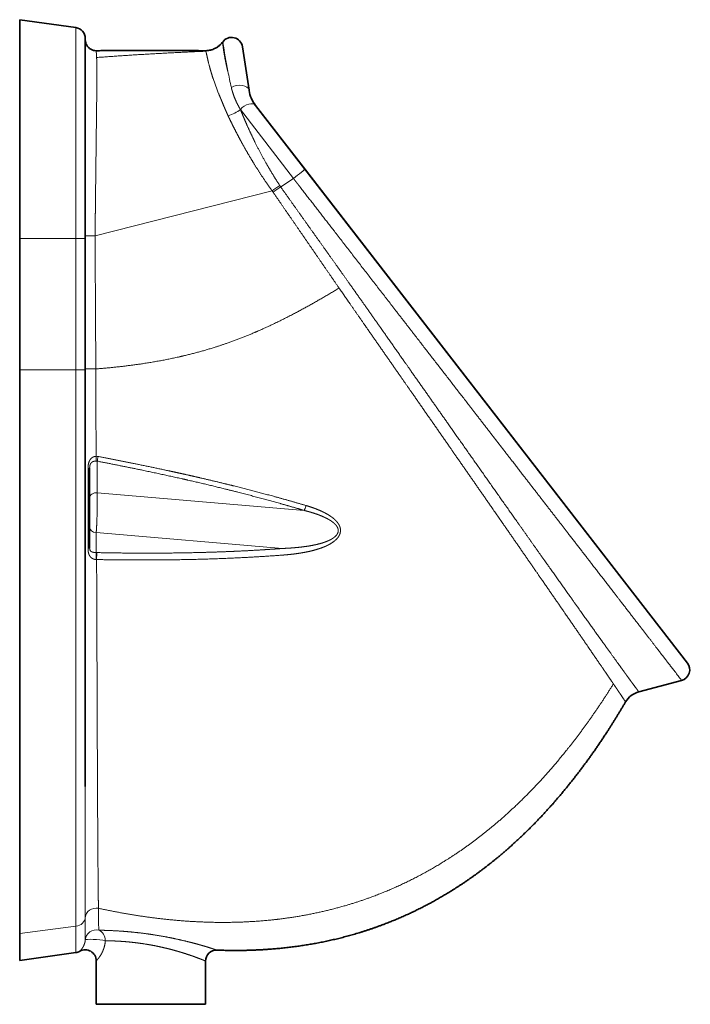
# Model space of a CAD drawing. Extents: x 59 to 359, y 43 to 264.
# Tile 8 of 8: x 191 to 252, y 171 to 261. Entities that reach past the tile are written whole.
import ezdxf

# ---------------------------------------------------------------- set-up
doc = ezdxf.new("R2010")
doc.units = 0
doc.layers.get('0').update_dxf_attribs({"lineweight": 13})

# ---------------------------------------------------------------- blocks, each defined once
blk = doc.blocks.new('BLOCK3')
at = {"color": 7, "lineweight": 35}
for p, q in [((0, -100), (0, 0)), ((25.7, -3.61), (0, 0)), ((30, -8.56), (30, -100)), ((104.91, -32.28), (101.88, -12.34)), ((130.4, -68.28), (107.88, -39.21)), ((129.6, -67.24), (107.88, -39.21)), ((292.26, -277.11), (129.6, -67.24)), ((305.39, -294.05), (130.4, -68.28)), ((0, -160), (0, -100)), ((30, -100), (30, -160)), ((0, -417.61), (0, -160)), ((30, -160), (30, -350.51)), ((32, -205.02), (32, -241.36)), ((283.16, -307.19), (302.73, -301.95)), ((25.73, -426.38), (0, -430)), ((85, -450), (35, -450)), ((35, -450), (85, -450))]:
    blk.add_line(p, q, dxfattribs=at)
at = {"color": 7, "lineweight": 13}
for p, q in [((25.7, -3.61), (25.7, -100)), ((125.22, -72.56), (100.97, -41.04)), ((34.49, -98.85), (115.42, -78.16)), ((25.7, -100), (0, -100)), ((25.7, -100), (25.7, -160)), ((25.7, -160), (0, -160)), ((25.7, -160), (25.7, -352.79)), ((31.25, -205.31), (31.25, -241.75)), ((35.44, -216.21), (130.04, -224.26)), ((35, -234.41), (120.17, -241.66)), ((25.71, -414.35), (0, -417.61))]:
    blk.add_line(p, q, dxfattribs=at)
at = {"color": 7, "lineweight": 35, "ltscale": 0.000407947}
blk.add_line((30, -9.18), (30, -9.17), dxfattribs=at)
at = {"color": 7, "lineweight": 35, "ltscale": 0.000503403}
blk.add_line((30, -9.19), (30, -9.17), dxfattribs=at)
at = {"color": 7, "lineweight": 35, "ltscale": 0.000379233}
blk.add_line((30, -9.18), (30, -9.17), dxfattribs=at)
blk.add_line((30, -9.18), (30, -9.17), dxfattribs=at)
at = {"color": 7, "lineweight": 35, "ltscale": 0.004708}
blk.add_line((30, -9.18), (30, -9.37), dxfattribs=at)
at = {"color": 7, "lineweight": 13, "ltscale": 0.000154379}
blk.add_line((92.86, -10.2), (92.85, -10.21), dxfattribs=at)
at = {"color": 7, "lineweight": 13, "ltscale": 0.000543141}
blk.add_line((85.07, -14.4), (85.09, -14.41), dxfattribs=at)
at = {"color": 7, "lineweight": 13, "ltscale": 0.000362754}
blk.add_line((104.9, -32.27), (104.91, -32.28), dxfattribs=at)
at = {"color": 7, "lineweight": 13, "ltscale": 0.000362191}
blk.add_line((107.89, -39.23), (107.88, -39.21), dxfattribs=at)
at = {"color": 7, "lineweight": 13, "ltscale": 0.000533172}
blk.add_line((95.34, -43.95), (95.33, -43.93), dxfattribs=at)
at = {"color": 7, "lineweight": 13, "ltscale": 0.000493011}
blk.add_line((100.97, -41.04), (100.96, -41.02), dxfattribs=at)
at = {"color": 7, "lineweight": 13, "ltscale": 0.174595}
blk.add_line((119.41, -76.43), (125.22, -72.56), dxfattribs=at)
at = {"color": 7, "lineweight": 13, "ltscale": 0.107603}
for p, q in [((25.7, -100), (30, -100)), ((25.7, -160), (30, -160))]:
    blk.add_line(p, q, dxfattribs=at)
at = {"color": 7, "lineweight": 13, "ltscale": 0.361376}
blk.add_line((35.44, -216.21), (35.44, -201.75), dxfattribs=at)
at = {"color": 7, "lineweight": 13, "ltscale": 0.228474}
blk.add_line((35, -243.55), (35, -234.41), dxfattribs=at)
at = {"color": 7, "lineweight": 13, "ltscale": 0.079475}
blk.add_line((35, -246.73), (35, -243.55), dxfattribs=at)
at = {"color": 7, "lineweight": 13, "ltscale": 0.007389}
blk.add_line((35.3, -243.55), (35, -243.55), dxfattribs=at)
at = {"color": 7, "lineweight": 13, "ltscale": 0.004618}
blk.add_line((35.18, -246.73), (35, -246.73), dxfattribs=at)
at = {"color": 7, "lineweight": 13, "ltscale": 0.004203}
blk.add_line((30.01, -410.3), (30.01, -410.13), dxfattribs=at)
at = {"color": 7, "lineweight": 13, "ltscale": 0.256869}
blk.add_line((30.01, -420.57), (30.01, -410.3), dxfattribs=at)
at = {"color": 7, "lineweight": 35, "ltscale": 0.309686}
blk.add_line((0, -417.61), (0, -430), dxfattribs=at)
at = {"color": 7, "lineweight": 13, "ltscale": 0.004325}
blk.add_line((25.71, -414.52), (25.71, -414.35), dxfattribs=at)
at = {"color": 7, "lineweight": 35, "ltscale": 0.497228}
blk.add_line((35, -450), (35, -430.11), dxfattribs=at)
at = {"color": 7, "lineweight": 35, "ltscale": 0.494541}
blk.add_line((85, -450), (85, -430.22), dxfattribs=at)
at = {"color": 7, "lineweight": 35}
for centre, radius, start, end in [((25, -8.56), 5, 0.0001, 82), ((96.93, -13.09), 5, 8.6422, 144.6293), ((119.74, -30.03), 15, 188.6422, 217.7773), ((119.74, -30.03), 15, 202.7134, 217.7773), ((98.52, -38.91), 8, 22.624, 22.7134), ((301.44, -297.12), 5, 284.992, 37.7773), ((285.75, -316.85), 10, 104.992, 149.6345), ((25.03, -421.43), 5, 278, 299.7981), ((30, -430.11), 5, 360, 119.7981), ((90, -430.22), 5, 87.8061, 180)]:
    blk.add_arc(centre, radius, start, end, dxfattribs=at)
at = {"color": 7, "lineweight": 13}
for centre, radius, start, end in [((84.71, -4.41), 10, 272.1076, 324.6262), ((84.7, -4.42), 10, 272.261, 324.6639), ((95.03, -10.11), 2.18, 182.4701, 188.8156), ((8242.07, 1428.13), 8275.19, 190.011281, 190.102963), ((87.08, -11.71), 3.36, 227.3141, 233.4059), ((183.43, 4.17), 99.92, 198.0859, 202.3259), ((382.06, 34.61), 292.69, 191.4484, 192.9515), ((207.41, -214.61), 164.57, 122.5004, 123.9849), ((207.11, -206.68), 157.02, 123.9561, 125.5134), ((139.14, -62.5), 24.15, 213.4758, 215.2323), ((142.52, -60.39), 32.4, 213.2549, 214.7607), ((35.01, -204.24), 4.69, 79.145, 90.5495), ((-254.62, -201.58), 289.59, 359.9769, 0.4011), ((34.98, -203.46), 1.77, 75.1393, 90.2738), ((147517.15, -364.38), 147487.15, 179.9946116, 180.0177731), ((1305.39, -393.02), 1269.44, 180.59165, 181.04309), ((8358.7, -409.88), 8332.99, 180.03191, 180.113459)]:
    blk.add_arc(centre, radius, start, end, dxfattribs=at)
for centre, major_axis, ratio, start_param, end_param in [((99.96, -33.03), (4.94, 0.75), 0.602537, 6.283185, 8.450449), ((103.93, -42.28), (3.95, 3.06), 0.59177, 0.000002, 1.890951), ((95.04, -38.53), (9.19, 3.95), 0.518669, 4.524213, 5.174625), ((126.45, -71.34), (3.95, 3.06), 0.044908, 4.360709, 6.283185), ((35.87, -199.23), (-0.57, -2.95), 0.033228, 0.55023, 1.440573), ((35, -218.73), (-3, 0), 0.849126, 4.566711, 6.283187), ((130.48, -221.74), (-0.85, -2.88), 0.187401, 0.560985, 1.520152), ((35, -231.84), (-3, 0), 0.855771, 0, 1.570796), ((29, -241.36), (3, 0), 0.195824, 5.560451, 6.283185), ((35.3, -246.12), (-0.06, -3), 0.033514, 3.68569, 4.918304), ((35, -410.54), (5, 0), 0.901293, 1.365892, 3.086525), ((25.02, -409.88), (5, 0), 0.902596, 4.851178, 6.227541), ((35, -420.94), (5, 0), 0.98837, 1.336514, 3.066886), ((35, -420.94), (-0.05, -5), 0.833322, 1.578746, 2.870713), ((35, -420.94), (4.99, -0.36), 0.108728, 0.589647, 3.130172)]:
    blk.add_ellipse(centre, major_axis=major_axis, ratio=ratio, start_param=start_param, end_param=end_param, dxfattribs=at)
at = {"color": 7, "lineweight": 35}
for points, degree, knots in [([(35.04, -14.17), (34.6, -14.17), (33.73, -14.06), (32.48, -13.56), (31.45, -12.73), (30.62, -11.72), (30.15, -10.5), (30, -9.63), (30, -9.18)], 3, [0, 0, 0, 0, 1.311964, 2.623927, 3.98208, 5.244658, 6.503185, 7.850606, 7.850606, 7.850606, 7.850606]), ([(92.91, -10.13), (92.55, -10.61), (91.81, -11.34), (90.72, -12.36), (89.4, -13.07), (87.98, -13.75), (86.37, -14.1), (85.32, -14.18), (84.8, -14.17)], 3, [0, 0, 0, 0, 1.782729, 3.120491, 4.460498, 6.250371, 7.817633, 9.384894, 9.384894, 9.384894, 9.384894]), ([(84.8, -14.17), (84.1, -14.17), (82.69, -14.16), (80.59, -14.14), (78.5, -14.13), (76.41, -14.12), (74.33, -14.11), (72.25, -14.1), (70.18, -14.09), (68.1, -14.09), (66.02, -14.08), (63.93, -14.08), (61.84, -14.07), (59.76, -14.07), (57.68, -14.07), (55.61, -14.07), (53.54, -14.07), (51.48, -14.08), (49.41, -14.08), (47.36, -14.09), (45.3, -14.1), (43.24, -14.11), (41.19, -14.12), (39.14, -14.14), (37.09, -14.15), (35.73, -14.16), (35.04, -14.17)], 3, [0, 0, 0, 0, 2.106594, 4.207003, 6.301403, 8.389976, 10.472912, 12.550405, 14.622659, 16.689883, 18.78408, 20.873543, 22.95851, 25.039226, 27.115939, 29.188905, 31.258385, 33.324645, 35.385996, 37.44468, 39.500977, 41.555171, 43.607552, 45.658413, 47.708051, 49.756768, 49.756768, 49.756768, 49.756768]), ([(84.8, -14.17), (84.1, -14.17), (82.69, -14.16), (80.59, -14.14), (78.5, -14.13), (76.41, -14.12), (74.33, -14.11), (72.25, -14.1), (70.18, -14.09), (68.1, -14.09), (66.02, -14.08), (63.93, -14.08), (61.84, -14.07), (59.76, -14.07), (57.68, -14.07), (55.61, -14.07), (53.54, -14.07), (51.48, -14.08), (49.41, -14.08), (47.36, -14.09), (45.3, -14.1), (43.24, -14.11), (41.19, -14.12), (39.14, -14.14), (37.09, -14.15), (35.73, -14.16), (35.04, -14.17)], 3, [0, 0, 0, 0, 2.106594, 4.207003, 6.301403, 8.389977, 10.472912, 12.550406, 14.62266, 16.689883, 18.78408, 20.873543, 22.958511, 25.039226, 27.115939, 29.188905, 31.258385, 33.324645, 35.385997, 37.44468, 39.500977, 41.555171, 43.607552, 45.658413, 47.708051, 49.756768, 49.756768, 49.756768, 49.756768]), ([(90.19, -425.22), (98.73, -425.55), (107.29, -425.48), (115.83, -424.98), (136.12, -422.7), (155.94, -417.71), (167.17, -413.85), (182.9, -406.89), (197.66, -398.14), (202.13, -395.26), (211.08, -389.05), (219.57, -382.24), (223.8, -378.6), (234.7, -368.59), (244.75, -357.7), (250.69, -350.63), (259.81, -338.78), (268.16, -326.4), (271.25, -321.58), (274.23, -316.71), (277.12, -311.79)], 5, [0, 0, 0, 0, 0, 0, 67.412629, 67.412629, 67.412629, 160.930281, 160.930281, 160.930281, 202.855279, 202.855279, 202.855279, 246.79916, 246.79916, 246.79916, 319.350768, 319.350768, 319.350768, 364.31826, 364.31826, 364.31826, 364.31826, 364.31826, 364.31826])]:
    blk.add_open_spline(points, degree=degree, knots=knots, dxfattribs=at)
at = {"color": 7, "lineweight": 13}
for points, knots in [([(92.88, -10.45), (92.89, -10.89), (92.97, -11.74), (93.1, -12.97), (93.47, -15.56), (94.11, -18.88), (94.42, -20.32), (94.78, -21.86), (95.19, -23.48)], [0, 0, 0, 0, 0, 0, 50.032085, 50.032085, 50.032085, 84.033517, 84.033517, 84.033517, 84.033517, 84.033517, 84.033517]), ([(34.49, -98.85), (34.49, -98.45), (34.5, -98.05), (34.51, -96.91), (34.53, -94.86), (34.56, -92.81), (34.57, -91.16), (34.69, -80.71), (34.81, -70.44), (34.91, -62.04), (35.08, -48.04), (35.23, -36.17), (35.28, -31.49), (35.34, -25.42), (35.3, -20.88), (35.28, -19.56), (35.24, -18.38), (35.19, -17.4), (35.19, -17.37), (35.19, -17.33), (35.18, -17.28)], [0, 0, 0, 0, 0, 0, 5.293003, 5.293003, 5.293003, 27.020378, 27.020378, 27.020378, 143.516742, 143.516742, 143.516742, 233.240221, 233.240221, 233.240221, 277.279722, 277.279722, 277.279722, 279.304278, 279.304278, 279.304278, 279.304278, 279.304278, 279.304278]), ([(35.18, -17.28), (35.11, -16.08), (35.05, -15.15), (35.02, -14.52), (35.02, -14.19), (35.04, -14.17), (35.04, -14.17), (35.04, -14.17), (35.04, -14.17)], [0, 0, 0, 0, 0, 0, 58.063742, 58.063742, 58.063742, 59.236574, 59.236574, 59.236574, 59.236574, 59.236574, 59.236574]), ([(85.09, -14.41), (85.09, -14.42), (85.1, -14.42), (85.1, -14.43), (85.12, -14.45), (85.14, -14.5), (85.16, -14.54), (85.17, -14.6), (85.19, -14.66)], [0, 0, 0, 0, 0, 0, 2.139767, 2.139767, 2.139767, 11.080655, 11.080655, 11.080655, 11.080655, 11.080655, 11.080655]), ([(85.19, -14.66), (85.31, -15.05), (85.49, -15.81), (85.72, -16.92), (86.25, -19.3), (87.09, -22.44), (87.49, -23.82), (87.94, -25.29), (88.45, -26.85)], [0, 0, 0, 0, 0, 0, 50.007759, 50.007759, 50.007759, 83.94085, 83.94085, 83.94085, 83.94085, 83.94085, 83.94085]), ([(96.81, -30.99), (97.24, -32.87), (97.83, -34.74), (98.56, -36.58), (99.51, -38.56), (100.62, -40.46), (100.73, -40.65), (100.85, -40.83), (100.96, -41.02)], [0, 0, 0, 0, 0, 0, 34.025402, 34.025402, 34.025402, 37.812919, 37.812919, 37.812919, 37.812919, 37.812919, 37.812919]), ([(91.01, -33.79), (91.47, -34.93), (91.96, -36.08), (92.46, -37.27), (93.29, -39.29), (94.18, -41.37), (94.54, -42.22), (94.92, -43.07), (95.33, -43.93)], [0, 0, 0, 0, 0, 0, 22.623923, 22.623923, 22.623923, 37.840295, 37.840295, 37.840295, 37.840295, 37.840295, 37.840295]), ([(95.34, -43.95), (96.28, -45.97), (97.28, -48.02), (98.32, -50.1), (99.77, -52.88), (101.28, -55.67), (101.66, -56.37), (103.6, -59.87), (105.64, -63.37), (107.33, -66.14), (109.87, -70.15), (112.51, -74.05), (113.36, -75.28), (114.26, -76.54), (115.16, -77.79), (115.19, -77.84), (115.25, -77.92), (115.32, -78.01), (115.36, -78.07), (115.39, -78.12), (115.42, -78.16)], [0, 0, 0, 0, 0, 0, 34.514366, 34.514366, 34.514366, 46.076062, 46.076062, 46.076062, 92.370305, 92.370305, 92.370305, 114.075196, 114.075196, 114.075196, 114.744757, 114.744757, 114.744757, 115.510547, 115.510547, 115.510547, 115.510547, 115.510547, 115.510547]), ([(100.97, -41.04), (101.79, -43.1), (102.65, -45.19), (103.56, -47.3), (105.15, -50.85), (106.85, -54.41), (107.55, -55.83), (110, -60.71), (112.62, -65.53), (114.57, -68.9), (116.62, -72.22), (118.75, -75.45), (118.78, -75.5), (118.83, -75.58), (118.89, -75.68), (118.93, -75.74), (118.96, -75.78), (118.99, -75.82)], [0, 0, 0, 0, 0, 0, 34.49469, 34.49469, 34.49469, 57.623672, 57.623672, 57.623672, 113.948302, 113.948302, 113.948302, 114.650625, 114.650625, 114.650625, 115.409269, 115.409269, 115.409269, 115.409269, 115.409269, 115.409269]), ([(150.23, -119.78), (144.22, -111.32), (138.19, -102.86), (132.24, -94.52), (126.04, -85.83), (119.87, -77.09), (119.72, -76.87), (119.56, -76.66), (119.41, -76.44), (119.41, -76.44), (119.41, -76.43), (119.41, -76.43)], [0, 0, 0, 0, 0, 0, 93.75397, 93.75397, 93.75397, 96.152743, 96.152743, 96.152743, 96.161526, 96.161526, 96.161526, 96.161526, 96.161526, 96.161526]), ([(302.73, -301.95), (302.47, -301.6), (302.2, -301.26), (298.28, -296.17), (296.12, -293.37), (293.38, -289.82), (290.61, -286.23), (286.48, -280.87), (282.01, -275.09), (280.75, -273.45), (275.97, -267.27), (270.94, -260.76), (267.19, -255.9), (262.03, -249.23), (256.79, -242.46), (255.42, -240.69), (250.8, -234.71), (246.12, -228.66), (242.59, -224.11), (234.47, -213.61), (226.27, -203.02), (221.43, -196.76), (213.21, -186.16), (204.97, -175.51), (201.63, -171.2), (190.01, -156.2), (178.36, -141.15), (170.33, -130.79), (156.88, -113.43), (143.42, -96.05), (138.26, -89.39), (132.92, -82.5), (127.57, -75.6), (127.39, -75.37), (126.85, -74.67), (126.31, -73.96), (125.94, -73.49), (125.58, -73.03), (125.22, -72.56)], [0, 0, 0, 0, 0, 0, 7.866723, 7.866723, 7.866723, 63.42577, 63.42577, 63.42577, 84.784048, 84.784048, 84.784048, 142.840868, 142.840868, 142.840868, 163.268794, 163.268794, 163.268794, 211.693132, 211.693132, 211.693132, 281.541359, 281.541359, 281.541359, 329.499277, 329.499277, 329.499277, 447.097955, 447.097955, 447.097955, 520.103718, 520.103718, 520.103718, 522.661301, 522.661301, 522.661301, 527.776466, 527.776466, 527.776466, 527.776466, 527.776466, 527.776466]), ([(146.09, -122.66), (140.19, -114.12), (134.3, -105.55), (128.52, -97.14), (122.49, -88.36), (116.4, -79.59), (116.17, -79.25), (116.03, -79.06), (115.9, -78.87), (115.9, -78.87), (115.9, -78.87), (115.9, -78.87)], [0, 0, 0, 0, 0, 0, 93.831683, 93.831683, 93.831683, 95.893297, 95.893297, 95.893297, 95.905255, 95.905255, 95.905255, 95.905255, 95.905255, 95.905255]), ([(34.49, -98.85), (33.8, -98.85), (33.11, -98.85), (32.47, -98.85), (31.51, -98.85), (30.71, -98.84), (30.48, -98.84), (30.2, -98.84), (30.05, -98.84), (30.02, -98.84), (30, -98.84), (30, -98.83)], [0, 0, 0, 0, 0, 0, 4.181557, 4.181557, 4.181557, 6.095366, 6.095366, 6.095366, 6.977964, 6.977964, 6.977964, 6.977964, 6.977964, 6.977964]), ([(34.49, -98.85), (34.52, -107.38), (34.57, -115.91), (34.63, -124.37), (34.7, -136.23), (34.76, -148.09), (34.77, -151.43), (34.79, -155.08), (34.8, -158.72), (34.8, -159.03), (34.8, -159.33), (34.8, -159.63)], [0, 0, 0, 0, 0, 0, 73.471579, 73.471579, 73.471579, 102.329256, 102.329256, 102.329256, 104.951011, 104.951011, 104.951011, 104.951011, 104.951011, 104.951011]), ([(277.36, -299.31), (277.31, -299.24), (277.26, -299.16), (277.2, -299.09), (275.32, -296.49), (273.08, -293.4), (270.62, -290), (266.35, -284.07), (261.62, -277.48), (259.8, -274.93), (254.44, -267.44), (248.77, -259.48), (245, -254.17), (239.95, -247.05), (234.8, -239.78), (233.52, -237.96), (227.4, -229.31), (221.18, -220.5), (216.19, -213.44), (206.28, -199.37), (196.27, -185.15), (191.62, -178.54), (183.79, -167.41), (175.93, -156.24), (173.2, -152.36), (168.96, -146.33), (164.7, -140.29), (163.23, -138.2), (159.89, -133.45), (156.54, -128.7), (154.57, -125.92), (152.59, -123.11), (150.6, -120.3), (150.56, -120.25), (150.47, -120.12), (150.38, -119.99), (150.32, -119.92), (150.28, -119.85), (150.23, -119.78)], [0, 0, 0, 0, 0, 0, 2.595515, 2.595515, 2.595515, 89.887136, 89.887136, 89.887136, 142.521199, 142.521199, 142.521199, 240.182751, 240.182751, 240.182751, 271.703105, 271.703105, 271.703105, 392.402653, 392.402653, 392.402653, 510.863567, 510.863567, 510.863567, 577.873335, 577.873335, 577.873335, 610.803581, 610.803581, 610.803581, 656.305998, 656.305998, 656.305998, 657.127905, 657.127905, 657.127905, 658.44327, 658.44327, 658.44327, 658.44327, 658.44327, 658.44327]), ([(34.8, -159.63), (41.75, -159.07), (48.66, -158.35), (55.54, -157.45), (64.28, -156), (72.93, -154.11), (74.82, -153.68), (82.08, -151.92), (89.24, -149.83), (94.47, -148.09), (100.94, -145.69), (107.3, -143.03), (108.59, -142.48), (117.09, -138.75), (125.39, -134.59), (132.35, -130.78), (139.23, -126.78), (146.09, -122.66)], [0, 0, 0, 0, 0, 0, 66.367595, 66.367595, 66.367595, 85.008903, 85.008903, 85.008903, 138.223152, 138.223152, 138.223152, 151.738929, 151.738929, 151.738929, 228.096946, 228.096946, 228.096946, 228.096946, 228.096946, 228.096946]), ([(271.55, -303.57), (271.48, -303.47), (271.41, -303.37), (271.38, -303.33), (269.51, -300.58), (267.27, -297.31), (264.82, -293.73), (259.95, -286.62), (254.48, -278.65), (251.88, -274.89), (247.42, -268.42), (242.8, -261.72), (240.92, -259.01), (236.65, -252.84), (232.29, -246.55), (229.94, -243.15), (222.51, -232.45), (214.92, -221.53), (209.81, -214.18), (202.32, -203.42), (194.77, -192.58), (192.4, -189.17), (184.6, -177.98), (176.76, -166.73), (171.42, -159.07), (164.51, -149.16), (157.59, -139.22), (156.29, -137.34), (153.45, -133.26), (150.61, -129.18), (149.21, -127.15), (147.77, -125.08), (146.33, -123), (146.3, -122.96), (146.24, -122.86), (146.17, -122.78), (146.15, -122.74), (146.12, -122.7), (146.09, -122.66)], [0, 0, 0, 0, 0, 0, 3.322523, 3.322523, 3.322523, 92.198285, 92.198285, 92.198285, 166.556669, 166.556669, 166.556669, 216.225001, 216.225001, 216.225001, 278.524975, 278.524975, 278.524975, 403.469101, 403.469101, 403.469101, 460.509669, 460.509669, 460.509669, 590.373558, 590.373558, 590.373558, 624.217126, 624.217126, 624.217126, 657.482464, 657.482464, 657.482464, 658.276882, 658.276882, 658.276882, 659.051862, 659.051862, 659.051862, 659.051862, 659.051862, 659.051862]), ([(34.8, -159.63), (34.07, -159.63), (33.34, -159.63), (32.67, -159.63), (31.64, -159.63), (30.78, -159.63), (30.53, -159.63), (30.23, -159.62), (30.07, -159.62), (30.03, -159.62), (30.01, -159.62), (30, -159.62), (30, -159.62), (30, -159.62), (30, -159.62)], [0, 0, 0, 0, 0, 0, 4.358129, 4.358129, 4.358129, 6.331088, 6.331088, 6.331088, 7.104636, 7.104636, 7.104636, 7.211311, 7.211311, 7.211311, 7.211311, 7.211311, 7.211311]), ([(34.8, -159.63), (34.8, -160.26), (34.8, -160.89), (34.8, -161.53), (34.8, -162.91), (34.8, -164.31), (34.8, -165.24), (34.81, -166.79), (34.81, -168.34), (34.82, -169.14), (34.82, -170.43), (34.83, -171.72), (34.83, -171.77), (34.83, -172.66), (34.84, -173.55), (34.84, -173.95), (34.84, -174.75), (34.84, -175.56), (34.85, -175.96), (34.87, -180.93), (34.9, -185.92), (34.92, -190.45), (34.94, -194.99), (34.97, -199.55)], [0, 0, 0, 0, 0, 0, 8.263507, 8.263507, 8.263507, 17.812957, 17.812957, 17.812957, 27.820075, 27.820075, 27.820075, 33.945434, 33.945434, 33.945434, 38.955551, 38.955551, 38.955551, 43.966223, 43.966223, 43.966223, 100.824074, 100.824074, 100.824074, 100.824074, 100.824074, 100.824074]), ([(31.25, -205.31), (31.25, -204.94), (31.26, -204.57), (31.28, -204.2), (31.37, -203.33), (31.57, -202.44), (31.74, -201.94), (32.07, -201.21), (32.66, -200.54), (32.86, -200.34), (33.26, -200.03), (33.76, -199.79), (33.99, -199.7), (34.32, -199.61), (34.68, -199.56), (34.78, -199.56), (34.87, -199.55), (34.97, -199.55)], [0, 0, 0, 0, 0, 0, 4.733925, 4.733925, 4.733925, 11.137842, 11.137842, 11.137842, 13.916937, 13.916937, 13.916937, 15.830052, 15.830052, 15.830052, 16.515465, 16.515465, 16.515465, 16.515465, 16.515465, 16.515465]), ([(32, -205.02), (32, -204.7), (32.01, -204.38), (32.05, -204.06), (32.15, -203.51), (32.37, -202.99), (32.49, -202.78), (32.74, -202.46), (33.13, -202.17), (33.29, -202.07), (33.56, -201.95), (33.89, -201.84), (33.99, -201.81), (34.23, -201.76), (34.5, -201.72), (34.65, -201.7), (34.81, -201.69), (34.97, -201.69)], [0, 0, 0, 0, 0, 0, 6.031167, 6.031167, 6.031167, 10.565155, 10.565155, 10.565155, 13.150068, 13.150068, 13.150068, 14.208207, 14.208207, 14.208207, 15.503407, 15.503407, 15.503407, 15.503407, 15.503407, 15.503407]), ([(35.44, -201.75), (41.92, -203.01), (48.41, -204.3), (54.91, -205.62), (63.98, -207.53), (72.97, -209.53), (75.54, -210.11), (84.04, -212.05), (92.42, -214.06), (98.19, -215.5), (108.21, -218.09), (117.87, -220.74), (122, -221.91), (126.06, -223.08), (130.04, -224.26)], [55.317941, 55.317941, 55.317941, 55.317941, 55.317941, 55.317941, 111.952914, 111.952914, 111.952914, 134.706812, 134.706812, 134.706812, 187.581114, 187.581114, 187.581114, 228.2598, 228.2598, 228.2598, 228.2598, 228.2598, 228.2598]), ([(35.89, -199.63), (41.85, -200.77), (47.81, -201.94), (53.79, -203.14), (60.74, -204.57), (67.65, -206.06), (68.63, -206.27), (70.61, -206.7), (72.58, -207.13), (73.56, -207.35), (76.5, -208), (79.43, -208.66), (81.41, -209.12), (87.22, -210.46), (92.98, -211.84), (96.78, -212.78), (106.12, -215.13), (115.24, -217.56), (120.58, -219.04), (125.83, -220.53), (130.97, -222.05)], [0, 0, 0, 0, 0, 0, 60.089978, 60.089978, 60.089978, 70.104691, 70.104691, 70.104691, 80.119404, 80.119404, 80.119404, 100.051955, 100.051955, 100.051955, 139.864192, 139.864192, 139.864192, 198.56914, 198.56914, 198.56914, 198.56914, 198.56914, 198.56914]), ([(31.25, -205.31), (31.47, -205.27), (31.66, -205.23), (31.81, -205.19), (31.94, -205.12), (31.99, -205.06), (32, -205.05), (32, -205.04), (32, -205.02)], [0, 0, 0, 0, 0, 0, 2.543016, 2.543016, 2.543016, 3.130585, 3.130585, 3.130585, 3.130585, 3.130585, 3.130585]), ([(35, -234.41), (35.1, -233.29), (35.2, -231.77), (35.28, -230.03), (35.41, -226.29), (35.48, -222.44), (35.5, -220.49), (35.49, -218.41), (35.45, -216.78), (35.45, -216.58), (35.44, -216.39), (35.44, -216.21)], [0, 0, 0, 0, 0, 0, 14.535944, 14.535944, 14.535944, 30.225449, 30.225449, 30.225449, 32.517159, 32.517159, 32.517159, 32.517159, 32.517159, 32.517159]), ([(130.04, -224.26), (131.09, -224.53), (132.13, -224.81), (133.15, -225.1), (135.03, -225.68), (136.84, -226.33), (137.66, -226.65), (139.12, -227.26), (140.5, -227.94), (141.1, -228.26), (142.14, -228.86), (143.1, -229.54), (143.5, -229.85), (144.28, -230.53), (144.92, -231.29), (145.21, -231.71), (145.6, -232.47), (145.73, -233.33), (145.73, -233.69), (145.59, -234.49), (145.15, -235.3), (144.82, -235.72), (144.26, -236.28), (143.6, -236.77), (143.39, -236.92), (142.63, -237.42), (141.8, -237.85), (141.19, -238.13), (140.15, -238.56), (139.1, -238.92), (138.67, -239.06), (137.74, -239.34), (136.8, -239.6), (136.28, -239.73), (134.42, -240.16), (132.55, -240.5), (131.21, -240.71), (129.01, -241.01), (126.8, -241.23), (125.95, -241.31), (124.28, -241.44), (122.61, -241.55), (121.8, -241.59), (120.99, -241.63), (120.17, -241.66)], [0, 0, 0, 0, 0, 0, 12.079478, 12.079478, 12.079478, 22.55517, 22.55517, 22.55517, 31.116391, 31.116391, 31.116391, 37.83144, 37.83144, 37.83144, 44.988409, 44.988409, 44.988409, 49.862871, 49.862871, 49.862871, 55.499725, 55.499725, 55.499725, 57.933261, 57.933261, 57.933261, 64.260837, 64.260837, 64.260837, 68.435674, 68.435674, 68.435674, 73.445106, 73.445106, 73.445106, 86.414095, 86.414095, 86.414095, 94.585669, 94.585669, 94.585669, 102.36188, 102.36188, 102.36188, 102.36188, 102.36188, 102.36188]), ([(130.97, -222.05), (132.41, -222.47), (133.82, -222.93), (135.2, -223.43), (137.3, -224.26), (139.28, -225.23), (139.97, -225.59), (141.44, -226.42), (142.81, -227.35), (143.51, -227.89), (144.63, -228.89), (145.57, -230.05), (145.91, -230.57), (146.35, -231.39), (146.61, -232.31), (146.68, -232.62), (146.75, -233.22), (146.73, -233.84), (146.69, -234.13), (146.59, -234.63), (146.42, -235.13), (146.34, -235.33), (146.15, -235.74), (145.91, -236.14), (145.78, -236.34), (145.5, -236.73), (145.18, -237.11), (145, -237.3), (144.62, -237.69), (144.21, -238.06), (143.98, -238.24), (143.18, -238.87), (142.32, -239.42), (141.69, -239.78), (140.65, -240.32), (139.59, -240.79), (139.18, -240.96), (138.28, -241.31), (137.38, -241.63), (136.9, -241.79), (135.19, -242.33), (133.48, -242.78), (132.25, -243.06), (130.27, -243.46), (128.29, -243.79), (127.53, -243.91), (125.69, -244.17), (123.84, -244.38), (122.75, -244.49), (121.66, -244.58), (120.57, -244.67)], [0, 0, 0, 0, 0, 0, 16.390036, 16.390036, 16.390036, 25.472997, 25.472997, 25.472997, 36.171021, 36.171021, 36.171021, 43.731381, 43.731381, 43.731381, 47.467007, 47.467007, 47.467007, 50.575417, 50.575417, 50.575417, 52.743098, 52.743098, 52.743098, 54.913332, 54.913332, 54.913332, 57.21739, 57.21739, 57.21739, 59.797714, 59.797714, 59.797714, 66.206977, 66.206977, 66.206977, 70.215792, 70.215792, 70.215792, 74.887962, 74.887962, 74.887962, 86.548665, 86.548665, 86.548665, 93.686949, 93.686949, 93.686949, 103.985537, 103.985537, 103.985537, 103.985537, 103.985537, 103.985537]), ([(35, -246.73), (34.88, -246.73), (34.76, -246.72), (34.64, -246.71), (34.41, -246.68), (34.19, -246.63), (34.08, -246.61), (33.83, -246.53), (33.6, -246.44), (33.48, -246.37), (33.23, -246.24), (33.01, -246.09), (32.9, -246.01), (32.69, -245.84), (32.5, -245.65), (32.41, -245.55), (32.08, -245.15), (31.83, -244.73), (31.69, -244.41), (31.46, -243.75), (31.33, -243.06), (31.29, -242.71), (31.26, -242.31), (31.25, -241.9), (31.25, -241.85), (31.25, -241.8), (31.25, -241.75)], [0, 0, 0, 0, 0, 0, 0.862124, 0.862124, 0.862124, 1.715296, 1.715296, 1.715296, 2.967203, 2.967203, 2.967203, 4.371897, 4.371897, 4.371897, 5.948175, 5.948175, 5.948175, 10.538289, 10.538289, 10.538289, 15.088798, 15.088798, 15.088798, 15.738897, 15.738897, 15.738897, 15.738897, 15.738897, 15.738897]), ([(35, -243.55), (34.85, -243.55), (34.7, -243.55), (34.56, -243.54), (34.31, -243.52), (34.07, -243.49), (33.97, -243.48), (33.75, -243.44), (33.56, -243.4), (33.46, -243.37), (33.17, -243.29), (32.94, -243.19), (32.81, -243.12), (32.46, -242.89), (32.25, -242.61), (32.15, -242.4), (32.05, -242.07), (32.01, -241.71), (32, -241.6), (32, -241.48), (32, -241.36)], [0, 0, 0, 0, 0, 0, 1.199932, 1.199932, 1.199932, 2.2697, 2.2697, 2.2697, 3.665732, 3.665732, 3.665732, 6.612564, 6.612564, 6.612564, 12.35052, 12.35052, 12.35052, 14.785069, 14.785069, 14.785069, 14.785069, 14.785069, 14.785069]), ([(120.17, -241.66), (117.32, -241.88), (114.45, -242.08), (111.56, -242.26), (105.76, -242.61), (99.91, -242.9), (96.98, -243.03), (90.99, -243.27), (84.97, -243.45), (81.89, -243.53), (70.74, -243.78), (59.55, -243.85), (51.44, -243.82), (43.36, -243.72), (35.3, -243.55)], [285.549255, 285.549255, 285.549255, 285.549255, 285.549255, 285.549255, 308.33491, 308.33491, 308.33491, 330.944781, 330.944781, 330.944781, 354.413478, 354.413478, 354.413478, 415.859186, 415.859186, 415.859186, 415.859186, 415.859186, 415.859186]), ([(120.57, -244.67), (112.29, -245.29), (103.9, -245.81), (95.42, -246.21), (83.45, -246.62), (71.44, -246.83), (67.99, -246.88), (59.35, -246.95), (50.71, -246.93), (45.53, -246.89), (40.35, -246.82), (35.18, -246.73)], [0, 0, 0, 0, 0, 0, 77.625463, 77.625463, 77.625463, 108.867318, 108.867318, 108.867318, 155.838417, 155.838417, 155.838417, 155.838417, 155.838417, 155.838417]), ([(35.18, -246.73), (35.2, -250.46), (35.22, -254.19), (35.23, -258.01), (35.29, -272.65), (35.34, -287.16), (35.38, -297.89), (35.44, -313.85), (35.5, -329.44), (35.52, -334.53), (35.58, -347.35), (35.64, -359.72), (35.68, -366.99), (35.75, -379.07), (35.84, -389.73), (35.88, -393.99), (35.93, -398.84), (35.98, -402.96), (35.99, -403.8), (36, -404.78), (36.01, -405.7), (36.01, -405.8), (36.02, -405.97), (36.02, -406.13)], [0, 0, 0, 0, 0, 0, 46.801826, 46.801826, 46.801826, 184.6621, 184.6621, 184.6621, 253.341058, 253.341058, 253.341058, 358.061006, 358.061006, 358.061006, 435.762024, 435.762024, 435.762024, 456.563123, 456.563123, 456.563123, 461.163997, 461.163997, 461.163997, 461.163997, 461.163997, 461.163997]), ([(283.16, -307.19), (283.16, -307.19), (283.16, -307.19), (283.11, -307.12), (282.98, -306.95), (282.65, -306.52), (282.12, -305.8), (281.01, -304.31), (279.43, -302.16), (278.89, -301.41), (278.27, -300.57), (277.61, -299.65), (277.59, -299.62), (277.52, -299.53), (277.46, -299.45), (277.43, -299.4), (277.4, -299.36), (277.37, -299.32), (277.37, -299.32), (277.37, -299.32), (277.36, -299.31)], [0, 0, 0, 0, 0, 0, 0.088226, 0.088226, 0.088226, 69.109622, 69.109622, 69.109622, 100.974421, 100.974421, 100.974421, 102.494641, 102.494641, 102.494641, 103.947295, 103.947295, 103.947295, 104.000858, 104.000858, 104.000858, 104.000858, 104.000858, 104.000858]), ([(36.02, -406.13), (50.6, -409.27), (65.38, -411.58), (80.32, -412.92), (98.13, -413.1), (115.78, -411.41), (118.58, -411.09), (134.16, -409.04), (149.5, -405.45), (161.77, -401.38), (178.55, -394.07), (194.25, -384.75), (198.77, -381.85), (209.04, -374.74), (218.73, -366.85), (224.07, -362.11), (238.06, -348.68), (250.67, -333.86), (258.11, -324.06), (265.06, -313.93), (271.55, -303.57)], [0, 0, 0, 0, 0, 0, 91.990756, 91.990756, 91.990756, 109.355497, 109.355497, 109.355497, 188.902187, 188.902187, 188.902187, 222.028047, 222.028047, 222.028047, 265.876593, 265.876593, 265.876593, 341.311169, 341.311169, 341.311169, 341.311169, 341.311169, 341.311169]), ([(277.12, -311.79), (277.12, -311.79), (277.12, -311.79), (277.07, -311.72), (276.95, -311.54), (276.64, -311.08), (276.13, -310.32), (275.07, -308.75), (273.55, -306.51), (273.03, -305.73), (272.43, -304.86), (271.79, -303.91), (271.76, -303.88), (271.7, -303.79), (271.64, -303.7), (271.61, -303.66), (271.58, -303.61), (271.55, -303.57), (271.55, -303.57), (271.55, -303.57), (271.55, -303.57)], [0, 0, 0, 0, 0, 0, 0.090512, 0.090512, 0.090512, 69.120445, 69.120445, 69.120445, 100.993674, 100.993674, 100.993674, 102.514267, 102.514267, 102.514267, 103.967365, 103.967365, 103.967365, 104.023106, 104.023106, 104.023106, 104.023106, 104.023106, 104.023106]), ([(25.7, -352.79), (25.7, -360.23), (25.7, -367.52), (25.7, -374.62), (25.7, -386.76), (25.7, -397.62), (25.7, -402.08), (25.71, -407.16), (25.71, -411.47), (25.71, -412.32), (25.71, -413.18), (25.71, -414.01), (25.71, -414.06), (25.71, -414.15), (25.71, -414.23), (25.71, -414.27), (25.71, -414.31), (25.71, -414.35)], [0, 0, 0, 0, 0, 0, 107.826134, 107.826134, 107.826134, 191.834736, 191.834736, 191.834736, 213.436474, 213.436474, 213.436474, 214.839209, 214.839209, 214.839209, 216.0742, 216.0742, 216.0742, 216.0742, 216.0742, 216.0742]), ([(36.16, -416.13), (37.42, -416.15), (38.89, -416.19), (40.62, -416.24), (43.49, -416.37), (46.95, -416.6), (48.07, -416.68), (50.3, -416.87), (52.71, -417.11), (53.86, -417.23), (55.74, -417.45), (57.66, -417.7), (58.38, -417.8), (60.82, -418.15), (63.27, -418.53), (64.98, -418.83), (67.9, -419.36), (70.62, -419.92), (71.76, -420.17), (74.4, -420.75), (76.77, -421.33), (78.07, -421.65), (81.47, -422.54), (84.17, -423.32), (85.63, -423.76), (87.45, -424.33), (88.71, -424.73), (89.06, -424.85), (89.38, -424.95), (89.62, -425.03), (90.17, -425.21), (90.18, -425.22), (90.19, -425.22)], [0, 0, 0, 0, 0, 0, 23.327631, 23.327631, 23.327631, 33.840885, 33.840885, 33.840885, 43.095756, 43.095756, 43.095756, 48.499134, 48.499134, 48.499134, 61.554382, 61.554382, 61.554382, 71.554798, 71.554798, 71.554798, 85.741012, 85.741012, 85.741012, 111.560832, 111.560832, 111.560832, 124.380865, 124.380865, 124.380865, 125.002828, 125.002828, 125.002828, 125.002828, 125.002828, 125.002828]), ([(30.01, -420.57), (29.99, -420.95), (29.93, -421.29), (29.87, -421.6), (29.74, -422.05), (29.61, -422.44), (29.56, -422.58), (29.44, -422.88), (29.32, -423.15), (29.25, -423.29), (29.03, -423.73), (28.81, -424.1), (28.66, -424.33), (28.26, -424.92), (27.94, -425.3), (27.77, -425.49), (27.63, -425.65), (27.55, -425.73), (27.54, -425.75), (27.53, -425.76), (27.52, -425.76), (27.52, -425.77), (27.52, -425.77), (27.52, -425.77)], [0, 0, 0, 0, 0, 0, 4.957511, 4.957511, 4.957511, 8.12632, 8.12632, 8.12632, 11.98644, 11.98644, 11.98644, 21.253118, 21.253118, 21.253118, 39.880906, 39.880906, 39.880906, 44.418521, 44.418521, 44.418521, 44.430315, 44.430315, 44.430315, 44.430315, 44.430315, 44.430315]), ([(39.17, -420.94), (39.13, -421.47), (39.08, -421.97), (39, -422.43), (38.81, -423.38), (38.58, -424.19), (38.44, -424.6), (38.12, -425.45), (37.8, -426.17), (37.62, -426.53), (37.21, -427.28), (36.84, -427.87), (36.64, -428.16), (36.14, -428.86), (35.73, -429.34), (35.52, -429.58), (35.29, -429.82), (35.14, -429.97), (35.11, -430), (35.08, -430.03), (35.05, -430.06), (35.05, -430.06), (35.04, -430.07), (35.03, -430.08), (35.03, -430.09), (35.02, -430.09), (35.02, -430.09), (35, -430.11), (35, -430.11), (35, -430.11)], [0, 0, 0, 0, 0, 0, 4.266169, 4.266169, 4.266169, 9.404467, 9.404467, 9.404467, 16.023291, 16.023291, 16.023291, 24.304367, 24.304367, 24.304367, 38.364511, 38.364511, 38.364511, 43.012439, 43.012439, 43.012439, 44.26594, 44.26594, 44.26594, 45.383802, 45.383802, 45.383802, 45.410931, 45.410931, 45.410931, 45.410931, 45.410931, 45.410931]), ([(39.17, -420.94), (40.3, -420.95), (41.65, -420.98), (43.24, -421.03), (45.92, -421.16), (49.21, -421.43), (50.26, -421.53), (52.37, -421.75), (54.66, -422.04), (55.77, -422.2), (57.63, -422.48), (59.51, -422.8), (60.25, -422.94), (61.96, -423.26), (63.63, -423.6), (64.56, -423.8), (66.6, -424.27), (68.51, -424.74), (69.53, -425), (72.39, -425.78), (74.85, -426.53), (76.3, -427), (79.45, -428.06), (81.73, -428.91), (82.8, -429.33), (83.64, -429.66), (84.22, -429.9), (84.96, -430.2), (84.98, -430.21), (85, -430.22)], [0, 0, 0, 0, 0, 0, 24.516996, 24.516996, 24.516996, 35.198879, 35.198879, 35.198879, 44.773761, 44.773761, 44.773761, 50.894277, 50.894277, 50.894277, 59.02998, 59.02998, 59.02998, 69.070031, 69.070031, 69.070031, 88.913205, 88.913205, 88.913205, 117.110059, 117.110059, 117.110059, 117.990475, 117.990475, 117.990475, 117.990475, 117.990475, 117.990475])]:
    blk.add_open_spline(points, degree=5, knots=knots, dxfattribs=at)
for points in [[(35.04, -14.17), (44.9, -14.08), (54.78, -14.05), (64.69, -14.06), (74.69, -14.1), (84.8, -14.17)], [(35.04, -14.17), (44.9, -14.08), (54.78, -14.05), (64.69, -14.06), (74.69, -14.1), (84.8, -14.17)], [(35.18, -17.28), (45.11, -16.54), (55.02, -15.88), (64.96, -15.32), (74.98, -14.83), (85.09, -14.41)]]:
    blk.add_open_spline(points, degree=5, dxfattribs=at)

msp = doc.modelspace()

# ---------------------------------------------------------------- block references
at = {"lineweight": 0, "xscale": 0.2, "yscale": 0.2, "zscale": 0.2}
msp.add_blockref('BLOCK3', (191.155, 260.606), dxfattribs=at)

doc.saveas('drawing.dxf')
